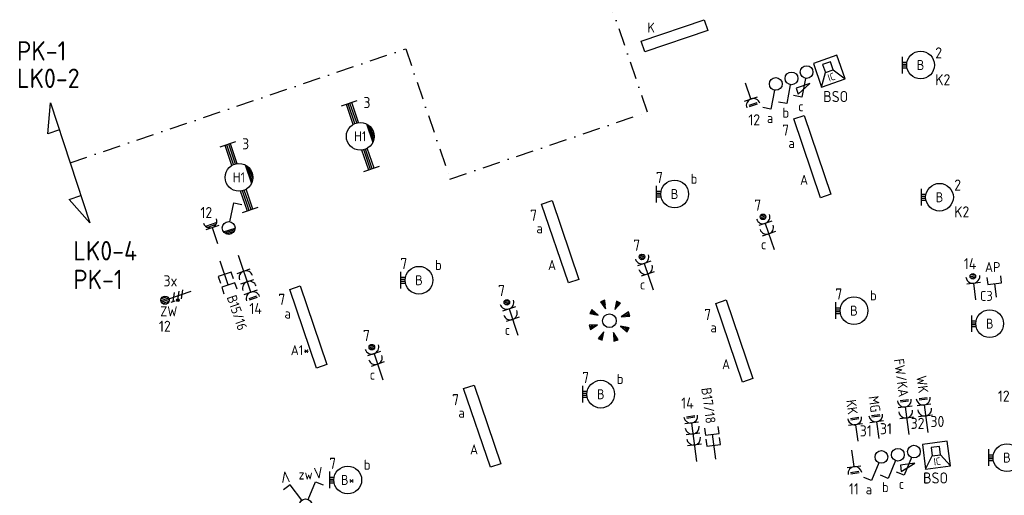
# Model space of a CAD drawing. Header units: millimetres. Extents: x -31842 to 195000, y -27609 to 95000.
# Tile 15 of 21: x 61844 to 79606, y 30647 to 39226. Entities that reach past the tile are written whole.
import ezdxf
from ezdxf.enums import TextEntityAlignment as Align

# ---------------------------------------------------------------- set-up
doc = ezdxf.new("R2010")
doc.units = ezdxf.units.MM
doc.header["$LTSCALE"] = 100
doc.header["$PDMODE"] = 1
doc.linetypes.add('DASHDOT2', pattern=[12.7, 6.35, -3.175, 0, -3.175])
for name, color, linetype in [('EB62203-_ATTRIB', 2, 'Continuous'), ('EB62204-_ATTRIB', 2, 'Continuous'), ('EB63101-_ATTRIB', 2, 'Continuous'), ('EB63102-_ATTRIB', 2, 'Continuous'), ('EB63103-_ATTRIB', 2, 'Continuous'), ('EB63106-_ATTRIB', 2, 'Continuous'), ('EB6422--_ATTRIB', 2, 'Continuous'), ('EB6441--_ATTRIB', 2, 'Continuous'), ('EL62203-_KRACHT-WCD230', 3, 'Continuous'), ('EL62204-_KRACHT-ASP230', 3, 'Continuous'), ('EL63101-_LICHT-ARM', 3, 'Continuous'), ('EL63102-_LICHT-SCH', 3, 'Continuous'), ('EL63103-_LICHT-WCD230V', 3, 'Continuous'), ('EL63106-_LICHT-WCDPLAF', 3, 'Continuous'), ('EL6422--_INTERCOM', 3, 'Continuous'), ('EL6441--_DATACOM', 3, 'Continuous'), ('GRENS', 4, 'DASHDOT2')]:
    doc.layers.add(name, color=color, linetype=linetype)
doc.styles.add('ISO', font='iso.shx', dxfattribs={"height": 220})
doc.styles.add('NORATT', font='iso.shx')
doc.styles.add('NORDIM', font='isocp.shx')

# ---------------------------------------------------------------- blocks, each defined once
blk = doc.blocks.new('EJ3P21')
at = {"color": 0}
blk.add_lwpolyline([(-6, -1), (-6, 1), (6, 1), (6, -1)], close=True, dxfattribs=at)
at = {"style": 'NORATT'}
for tag, height, flags, p in [('GROEPI', 1.8, 9, (0, 9.5)), ('CODE', 3.5, 8, (0, 4.5)), ('GELIJK', 1.8, 9, (3.5, 5)), ('M_CODE', 1.8, 9, (0, 0)), ('VERMOGEN', 1.8, 9, (0, -5.5)), ('DOEL', 1.8, 9, (0, -7.5)), ('VERMOGENI', 1.8, 9, (0, -9.5)), ('DOELI', 1.8, 9, (0, -11.5))]:
    blk.add_attdef(tag, text='', height=height, dxfattribs=dict(at, flags=flags)).set_placement(p, align=Align.MIDDLE_CENTER)
at = {"style": 'NORATT', "flags": 9}
for tag in ['GELIJKI', 'TAL']:
    blk.add_attdef(tag, text='', height=1.8, rotation=90, dxfattribs=at).set_placement((5, 2.75), align=Align.MIDDLE_CENTER)
at = {"style": 'NORATT'}
for tag, flags, p in [('SCHAK', 8, (3.5, 2.8)), ('A_CODE', 8, (0, 0)), ('GROEP', 8, (-3.5, -2.8)), ('KAST', 9, (3.5, -2.8))]:
    blk.add_attdef(tag, text='', height=1.8, dxfattribs=dict(at, flags=flags)).set_placement(p, align=Align.MIDDLE)
blk = doc.blocks.new('ES3G10')
for p, q in [((-3.25, -1.5), (-3.25, 1.5)), ((-3.25, 0.52), (-2.44, 0.52)), ((-3.25, 0.17), (-2.49, 0.17)), ((-3.25, -0.17), (-2.49, -0.17)), ((-3.25, -0.52), (-2.44, -0.52))]:
    blk.add_line(p, q)
blk.add_circle((0, 0), 2.5)
at = {"style": 'NORATT', "flags": 9}
blk.add_attdef('GELIJK', text='', height=1.8, dxfattribs=at).set_placement((3.5, 5), align=Align.MIDDLE_CENTER)
at = {"color": 6, "style": 'NORATT'}
for tag, flags, p in [('SCHAK', 8, (3.5, 2.75)), ('A_CODE', 8, (0, 0)), ('GROEP', 8, (-3.5, -2.75)), ('KAST', 9, (3.5, -2.75))]:
    blk.add_attdef(tag, text='', height=1.8, dxfattribs=dict(at, flags=flags)).set_placement(p, align=Align.MIDDLE)
blk = doc.blocks.new('ES3W2P')
at = {"color": 0}
for p, q in [((1.25, 2), (-1.25, 2)), ((0.5, 3.25), (-0.5, 3.25)), ((0.43, 3.5), (-0.43, 3.5)), ((0.43, 3), (-0.43, 3)), ((0, 2), (0, -3)), ((1.25, 0), (-1.25, 0))]:
    blk.add_line(p, q, dxfattribs=at)
blk.add_circle((0, 3.25), 0.5, dxfattribs=at)
for centre in [(0, 3.25), (0, 1.25)]:
    blk.add_arc(centre, 1.25, 180, 0, dxfattribs=at)
at = {"color": 0, "style": 'NORATT'}
for tag, flags, p in [('VERMOGEN', 9, (-2.5, 4.5)), ('GROEP', 8, (0, 5.5)), ('KAST', 9, (2.5, 4.5)), ('SCHAK', 8, (-1.5, -1.5)), ('TAL', 8, (1.59, -1.64))]:
    blk.add_attdef(tag, text='', height=1.8, rotation=90, dxfattribs=dict(at, flags=flags)).set_placement(p, align=Align.MIDDLE)
at = {"style": 'NORATT', "width": 0.7, "flags": 8}
blk.add_attdef('DOEL', text='', height=1.8, rotation=90, dxfattribs=at).set_placement((-2.5, 5.5), align=Align.MIDDLE_LEFT)
at = {"style": 'NORATT', "flags": 9}
blk.add_attdef('GELIJK', text='', height=1.8, rotation=90, dxfattribs=at).set_placement((5, 5.5), align=Align.MIDDLE_CENTER)
blk.add_attdef('M_CODE', text='', height=1.8, dxfattribs=at).set_placement((0, 0), align=Align.MIDDLE_CENTER)
blk = doc.blocks.new('EJ3T20W')
at = {"color": 0}
for p, q in [((-6.25, -1.5), (-6.25, 1.5)), ((-6.25, 0.52), (-2.44, 0.52)), ((-6.25, 0.17), (-2.49, 0.17)), ((2.44, 0.52), (6.25, 0.52)), ((2.49, 0.17), (6.25, 0.17)), ((6.25, -1.5), (6.25, 1.5)), ((-6.25, -0.17), (-2.49, -0.17)), ((-6.25, -0.52), (-2.44, -0.52)), ((1.77, -1.77), (-1.77, -1.77)), ((2.44, -0.52), (6.25, -0.52)), ((2.49, -0.17), (6.25, -0.17)), ((1.48, -2.02), (-1.48, -2.02)), ((1.05, -2.27), (-1.05, -2.27))]:
    blk.add_line(p, q, dxfattribs=at)
blk.add_circle((0, 0), 2.5, dxfattribs=at)
at = {"style": 'NORATT', "flags": 9}
blk.add_attdef('GELIJK', text='', height=1.8, dxfattribs=at).set_placement((3.5, 5), align=Align.MIDDLE_CENTER)
at = {"color": 0, "style": 'NORATT'}
for tag, flags, p in [('SCHAK', 8, (3.5, 2.75)), ('A_CODE', 8, (0, 0)), ('GROEP', 8, (-3.5, -2.75)), ('KAST', 9, (3.5, -2.75))]:
    blk.add_attdef(tag, text='', height=1.8, dxfattribs=dict(at, flags=flags)).set_placement(p, align=Align.MIDDLE)
blk = doc.blocks.new('ES3S1W')
at = {"color": 0}
for p, q in [((-1.09, -0.38), (1.09, -0.38)), ((-0.97, -0.62), (0.97, -0.62)), ((-0.75, -0.88), (0.75, -0.88))]:
    blk.add_line(p, q, dxfattribs=at)
blk.add_lwpolyline([(0.58, 1), (2.31, 4), (3.61, 3.25)])
blk.add_circle((0, 0), 1.15)
at = {"style": 'NORATT'}
for tag, flags, p in [('SCHAK', 8, (3, 5.5)), ('KAST', 9, (-3, 0.5)), ('M_CODE', 9, (0, 0)), ('DOEL', 9, (-3, -2)), ('GROEP', 9, (-3, -4.5))]:
    blk.add_attdef(tag, text='', height=1.8, dxfattribs=dict(at, flags=flags)).set_placement(p, align=Align.MIDDLE_CENTER)
blk = doc.blocks.new('ES3W1W')
at = {"color": 0}
for p, q in [((1.25, 0), (-1.25, 0)), ((1.07, 0.6), (-1.07, 0.6)), ((0.81, 0.3), (-0.81, 0.3)), ((0, 0), (0, -3))]:
    blk.add_line(p, q, dxfattribs=at)
blk.add_arc((0, 1.25), 1.25, 180, 0, dxfattribs=at)
at = {"color": 0, "style": 'NORATT'}
for tag, flags, p in [('VERMOGEN', 9, (-2.5, 2.5)), ('GROEP', 8, (0, 3)), ('KAST', 9, (2.5, 2.5))]:
    blk.add_attdef(tag, text='', height=1.8, rotation=90, dxfattribs=dict(at, flags=flags)).set_placement(p, align=Align.MIDDLE)
at = {"color": 0, "style": 'NORATT', "width": 0.7, "flags": 8}
for tag, p in [('SCHAK', (2.5, 2.62)), ('TAL', (1.5, -1.5))]:
    blk.add_attdef(tag, text='', height=1.8, rotation=90, dxfattribs=at).set_placement(p, align=Align.MIDDLE)
at = {"style": 'NORATT', "flags": 9}
blk.add_attdef('GELIJK', text='', height=1.8, rotation=90, dxfattribs=at).set_placement((5, 3), align=Align.MIDDLE_CENTER)
at = {"color": 0, "style": 'NORATT', "width": 0.7, "flags": 8}
blk.add_attdef('DOEL', text='', height=1.8, rotation=90, dxfattribs=at).set_placement((-2.5, -2.25), align=Align.MIDDLE_LEFT)
at = {"style": 'NORATT', "flags": 9}
blk.add_attdef('M_CODE', text='', height=1.8, dxfattribs=at).set_placement((0, 0), align=Align.MIDDLE_CENTER)
blk = doc.blocks.new('ES111352')
at = {"color": 0}
blk.add_line((0, 1.5), (0, -3), dxfattribs=at)
for points in [[(-1.25, 2.75), (-1.25, 1.5), (1.25, 1.5), (1.25, 2.75)], [(-1.25, 0.75), (-1.25, -0.5), (1.25, -0.5), (1.25, 0.75)]]:
    blk.add_lwpolyline(points, dxfattribs=at)
at = {"color": 0, "style": 'NORATT', "flags": 8}
blk.add_attdef('NUMMER1', text='', height=1.8, rotation=90, dxfattribs=at).set_placement((-1.5, 4.5), align=Align.MIDDLE_LEFT)
at = {"style": 'NORATT', "flags": 8}
blk.add_attdef('NUMMER', text='', height=1.8, rotation=90, dxfattribs=at).set_placement((1.5, 4.5), align=Align.MIDDLE_LEFT)
at = {"style": 'NORATT'}
for tag, flags, p in [('PANEEL', 9, (0, 3)), ('CODE', 9, (1, 3.5)), ('GRP', 8, (0, -5)), ('RUIMTE', 9, (0, -7.5))]:
    blk.add_attdef(tag, text='', height=1.8, dxfattribs=dict(at, flags=flags)).set_placement(p, align=Align.MIDDLE_LEFT)
at = {"style": 'NORATT', "flags": 8}
blk.add_attdef('M_CODE', text='', height=1.8, dxfattribs=at).set_placement((0, 0), align=Align.MIDDLE_CENTER)
blk = doc.blocks.new('ES3S1')
blk.add_lwpolyline([(0.58, 1), (2.31, 4), (3.61, 3.25)])
blk.add_circle((0, 0), 1.15)
at = {"style": 'NORATT'}
for tag, flags, p in [('SCHAK', 8, (3, 5.5)), ('KAST', 9, (-3, 0.5)), ('M_CODE', 9, (0, 0)), ('DOEL', 9, (-3, -2)), ('GROEP', 9, (-3, -4.5))]:
    blk.add_attdef(tag, text='', height=1.8, dxfattribs=dict(at, flags=flags)).set_placement(p, align=Align.MIDDLE_CENTER)
blk = doc.blocks.new('ES3W1L')
for p, q in [((1.25, 0), (-1.25, 0)), ((-0.75, 1.25), (0.75, 1.25)), ((-0.75, 1), (0.75, 1)), ((0, 0), (0, -3))]:
    blk.add_line(p, q)
blk.add_arc((0, 1.25), 1.25, 180, 0)
at = {"style": 'NORATT'}
for tag, flags, p in [('VERMOGEN', 9, (-2.5, 3)), ('GROEP', 8, (0, 3)), ('SCHAK', 8, (2.5, 3)), ('GELIJK', 9, (5, 3)), ('KAST', 9, (7, 3)), ('TAL', 8, (2.5, 3))]:
    blk.add_attdef(tag, text='', height=1.8, rotation=90, dxfattribs=dict(at, flags=flags)).set_placement(p, align=Align.MIDDLE_CENTER)
at = {"style": 'NORATT', "flags": 8}
blk.add_attdef('DOEL', text='', height=1.8, rotation=90, dxfattribs=at).set_placement((-2.5, 3), align=Align.MIDDLE_LEFT)
at = {"style": 'NORATT', "flags": 9}
blk.add_attdef('M_CODE', text='', height=1.8, dxfattribs=at).set_placement((0, 0), align=Align.MIDDLE_CENTER)
blk = doc.blocks.new('ES3S1-R')
blk.add_lwpolyline([(0.58, 1), (2.31, 4), (3.61, 3.25)])
at = {"color": 2}
blk.add_lwpolyline([(0.1, 2.12), (2.75, 2.12), (2.75, 3.25)], close=True, dxfattribs=at)
blk.add_circle((0, 0), 1.15)
at = {"style": 'NORATT'}
for tag, flags, p in [('SCHAK', 8, (3, 5.5)), ('KAST', 9, (-3, 0.5)), ('M_CODE', 9, (0, 0)), ('DOEL', 9, (-3, -2)), ('GROEP', 9, (-3, -4.5))]:
    blk.add_attdef(tag, text='', height=1.8, dxfattribs=dict(at, flags=flags)).set_placement(p, align=Align.MIDDLE_CENTER)
blk = doc.blocks.new('EJ3P31')
at = {"color": 0}
blk.add_lwpolyline([(-7.5, -1), (-7.5, 1), (7.5, 1), (7.5, -1)], close=True, dxfattribs=at)
at = {"style": 'NORATT', "flags": 9}
blk.add_attdef('GELIJK', text='', height=1.8, dxfattribs=at).set_placement((3.5, 5), align=Align.MIDDLE_CENTER)
at = {"color": 0, "style": 'NORATT'}
for tag, flags, p in [('A_CODE', 8, (-3.5, 2.75)), ('SCHAK', 8, (3.5, 2.75)), ('GROEP', 8, (-3.5, -2.75)), ('KAST', 9, (3.5, -2.75))]:
    blk.add_attdef(tag, text='', height=1.8, dxfattribs=dict(at, flags=flags)).set_placement(p, align=Align.MIDDLE)
blk = doc.blocks.new('ES652141')
for p, q in [((-0.2, 3.75), (-0.2, 3)), ((0, 3.75), (0, 2.25)), ((0.2, 3.75), (0.2, 3)), ((-2.79, 2.51), (-2.26, 1.98)), ((-2.65, 2.65), (-1.59, 1.59)), ((-2.51, 2.79), (-1.98, 2.26)), ((2.65, 2.65), (1.59, 1.59)), ((2.51, 2.79), (1.98, 2.26)), ((2.79, 2.51), (2.26, 1.98)), ((-3.75, 0.2), (-3, 0.2)), ((-3.75, 0), (-2.25, 0)), ((3.75, 0), (2.25, 0)), ((3.75, 0.2), (3, 0.2)), ((-3.75, -0.2), (-3, -0.2)), ((-2.65, -2.65), (-1.59, -1.59)), ((2.65, -2.65), (1.59, -1.59)), ((3.75, -0.2), (3, -0.2)), ((-2.79, -2.51), (-2.26, -1.98)), ((-2.51, -2.79), (-1.98, -2.26)), ((-0.2, -3.75), (-0.2, -3)), ((0, -3.75), (0, -2.25)), ((0.2, -3.75), (0.2, -3)), ((2.51, -2.79), (1.98, -2.26)), ((2.79, -2.51), (2.26, -1.98))]:
    blk.add_line(p, q)
for points in [[(0, 2.25), (0.4, 3.75), (-0.4, 3.75)], [(-1.59, 1.59), (-2.37, 2.93), (-2.93, 2.37)], [(1.59, 1.59), (2.93, 2.37), (2.37, 2.93)], [(-2.25, 0), (-3.75, 0.4), (-3.75, -0.4)], [(2.25, 0), (3.75, -0.4), (3.75, 0.4)], [(-1.59, -1.59), (-2.93, -2.37), (-2.37, -2.93)], [(1.59, -1.59), (2.37, -2.93), (2.93, -2.37)], [(0, -2.25), (-0.4, -3.75), (0.4, -3.75)]]:
    blk.add_lwpolyline(points, close=True)
blk.add_circle((0, 0), 1.25)
at = {"style": 'NORATT'}
blk.add_attdef('NUMMER', text='', height=1.8, dxfattribs=at).set_placement((0, 5), align=Align.MIDDLE)
for tag, flags, p in [('PANEEL', 9, (0, 3)), ('CODE', 9, (1, 3.5)), ('GRP', 8, (0, -5)), ('RUIMTE', 9, (0, -7.5))]:
    blk.add_attdef(tag, text='', height=1.8, dxfattribs=dict(at, flags=flags)).set_placement(p, align=Align.MIDDLE_LEFT)
at = {"style": 'NORATT', "flags": 8}
blk.add_attdef('M_CODE', text='', height=1.8, dxfattribs=at).set_placement((0, 0), align=Align.MIDDLE_CENTER)
blk = doc.blocks.new('ES3W3L')
at = {"color": 0}
for p, q in [((1.25, 4), (-1.25, 4)), ((0, 4), (0, -3)), ((1.25, 2), (-1.25, 2)), ((1.25, 0), (-1.25, 0))]:
    blk.add_line(p, q, dxfattribs=at)
at = {"color": 2}
for p, q in [((-0.75, 5.25), (0.75, 5.25)), ((-0.75, 5), (0.75, 5))]:
    blk.add_line(p, q, dxfattribs=at)
at = {"color": 0}
for centre in [(0, 5.25), (0, 3.25), (0, 1.25)]:
    blk.add_arc(centre, 1.25, 180, 0, dxfattribs=at)
at = {"style": 'NORATT'}
for tag, flags, p in [('VERMOGEN', 9, (-2.5, 7)), ('GROEP', 8, (0, 7)), ('SCHAK', 8, (2.5, 7)), ('GELIJK', 9, (5, 7)), ('TAL', 8, (2.5, 7)), ('KAST', 9, (7, 7))]:
    blk.add_attdef(tag, text='', height=1.8, rotation=90, dxfattribs=dict(at, flags=flags)).set_placement(p, align=Align.MIDDLE_CENTER)
at = {"style": 'NORATT', "flags": 8}
blk.add_attdef('DOEL', text='', height=1.8, rotation=90, dxfattribs=at).set_placement((-2.5, 7), align=Align.MIDDLE_LEFT)
at = {"style": 'NORATT', "flags": 9}
blk.add_attdef('M_CODE', text='', height=1.8, dxfattribs=at).set_placement((0, 0), align=Align.MIDDLE_CENTER)
blk = doc.blocks.new('ES111605')
at = {"color": 0}
for p, q in [((0, 1), (3, 3)), ((0, -1), (0, 1)), ((-2, -1), (-2, -1)), ((3, -3), (0, -1))]:
    blk.add_line(p, q, dxfattribs=at)
for points in [[(3, 3), (-3, 3), (-3, -3), (3, -3)], [(-2, 1), (-2, -1), (0, -1), (0, 1)]]:
    blk.add_lwpolyline(points, close=True, dxfattribs=at)
at = {"color": 0, "style": 'NORATT', "flags": 8}
for tag, p in [('NUMMER', (5, 0)), ('CODE', (1.5, 0))]:
    blk.add_attdef(tag, text='', height=1.8, rotation=270, dxfattribs=at).set_placement(p, align=Align.MIDDLE)
at = {"style": 'NORATT'}
for tag, flags, p in [('PANEEL', 9, (0, 3)), ('GRP', 8, (0, -5)), ('RUIMTE', 9, (0, -7.5))]:
    blk.add_attdef(tag, text='', height=1.8, dxfattribs=dict(at, flags=flags)).set_placement(p, align=Align.MIDDLE_LEFT)
at = {"style": 'NORATT', "flags": 8}
blk.add_attdef('M_CODE', text='', height=1.8, dxfattribs=at).set_placement((0, 0), align=Align.MIDDLE_CENTER)
blk = doc.blocks.new('ES3X5')
at = {"color": 0}
for p, q in [((-0.45, 1.4), (-0.45, 2.6)), ((-0.15, 1.27), (-0.15, 2.73)), ((0.15, 1.27), (0.15, 2.73)), ((0.45, 1.4), (0.45, 2.6)), ((0, 1.25), (0, -3))]:
    blk.add_line(p, q, dxfattribs=at)
at = {"color": 1}
for p, q in [((-0.88, -0.38), (-0.88, 0.01)), ((-0.78, -0.42), (-0.78, 0.06)), ((-0.73, 1.04), (-0.73, 0.3)), ((-0.73, 0.67), (0.73, -0.07)), ((-0.69, -0.42), (-0.69, 0.06)), ((-0.59, -0.38), (-0.59, 0.01)), ((-0.73, -0.18), (0.73, -0.92)), ((-0.73, -0.88), (0.73, -1.62))]:
    blk.add_line(p, q, dxfattribs=at)
at = {"color": 0}
blk.add_circle((0, 2), 0.75, dxfattribs=at)
at = {"color": 1}
blk.add_circle((-0.73, -0.18), 0.245, dxfattribs=at)
at = {"style": 'NORATT'}
for tag, flags, p in [('VERMOGEN', 9, (-2.5, 4.5)), ('GROEP', 8, (0, 4.5)), ('SCHAK', 8, (2.5, 4.5)), ('KAST', 9, (7, 4.5)), ('DOEL', 8, (-2.5, 1))]:
    blk.add_attdef(tag, text='', height=1.8, rotation=90, dxfattribs=dict(at, flags=flags)).set_placement(p, align=Align.MIDDLE_LEFT)
for tag, flags, p in [('GELIJK', 9, (5, 4.5)), ('TAL', 8, (2.5, 4.5))]:
    blk.add_attdef(tag, text='', height=1.8, rotation=90, dxfattribs=dict(at, flags=flags)).set_placement(p, align=Align.MIDDLE_CENTER)
at = {"style": 'NORATT', "flags": 9}
blk.add_attdef('M_CODE', text='', height=1.8, dxfattribs=at).set_placement((0, 0), align=Align.MIDDLE_CENTER)
blk = doc.blocks.new('ES3SZ')
at = {"color": 0}
for points in [[(-0.58, 1), (-2.31, 4), (-3.61, 3.25)], [(0.58, 1), (2.31, 4), (3.61, 3.25)]]:
    blk.add_lwpolyline(points, dxfattribs=at)
blk.add_circle((0, 0), 1.15, dxfattribs=at)
blk.add_point((0, 0), dxfattribs=at)
blk.add_point((0, 0), dxfattribs=at)
at = {"color": 2, "style": 'ISO'}
blk.add_text('V', height=2, rotation=180, dxfattribs=at).set_placement((-3, 5.5), align=Align.MIDDLE_CENTER)
blk.add_text('V', height=2, dxfattribs=at).set_placement((3, 5.5), align=Align.MIDDLE_CENTER)
at = {"style": 'NORATT'}
for tag, flags, p in [('SCHAK', 8, (3, 5.5)), ('KAST', 9, (-3, 0.5)), ('M_CODE', 8, (0, 0)), ('DOEL', 9, (-3, -2)), ('GROEP', 9, (-3, -4.5))]:
    blk.add_attdef(tag, text='', height=1.8, dxfattribs=dict(at, flags=flags)).set_placement(p, align=Align.MIDDLE_CENTER)
for tag, flags, p in [('PANEEL', 9, (0, 3)), ('CODE', 9, (1, 3.5)), ('GRP', 8, (0, -5)), ('RUIMTE', 9, (0, -7.5))]:
    blk.add_attdef(tag, text='', height=1.8, dxfattribs=dict(at, flags=flags)).set_placement(p, align=Align.MIDDLE_LEFT)
blk = doc.blocks.new('ES3W1P')
at = {"color": 0}
for p, q in [((1.25, 0), (-1.25, 0)), ((0.5, 1.25), (-0.5, 1.25)), ((0.43, 1.5), (-0.43, 1.5)), ((0.43, 1), (-0.43, 1)), ((0, 0), (0, -3))]:
    blk.add_line(p, q, dxfattribs=at)
blk.add_circle((0, 1.25), 0.5, dxfattribs=at)
blk.add_arc((0, 1.25), 1.25, 180, 0, dxfattribs=at)
at = {"style": 'NORATT'}
for tag, flags, p in [('VERMOGEN', 9, (-2.5, 3.5)), ('GROEP', 8, (0, 3.5)), ('SCHAK', 8, (2.5, 3.5)), ('GELIJK', 9, (5, 3.5)), ('TAL', 8, (2.5, 3.5)), ('KAST', 9, (7, 3.5))]:
    blk.add_attdef(tag, text='', height=1.8, rotation=90, dxfattribs=dict(at, flags=flags)).set_placement(p, align=Align.MIDDLE_CENTER)
at = {"style": 'NORATT', "flags": 8}
blk.add_attdef('DOEL', text='', height=1.8, rotation=90, dxfattribs=at).set_placement((-2.5, 3.5), align=Align.MIDDLE_LEFT)
at = {"style": 'NORATT', "flags": 9}
blk.add_attdef('M_CODE', text='', height=1.8, dxfattribs=at).set_placement((0, 0), align=Align.MIDDLE_CENTER)
blk = doc.blocks.new('ES111351')
blk.add_line((0, -0.5), (0, -3))
blk.add_lwpolyline([(-1.25, 0.75), (-1.25, -0.5), (1.25, -0.5), (1.25, 0.75)])
at = {"style": 'NORATT', "flags": 8}
blk.add_attdef('NUMMER', text='', height=1.8, rotation=90, dxfattribs=at).set_placement((0, 2.5), align=Align.MIDDLE_LEFT)
at = {"style": 'NORATT'}
for tag, flags, p in [('PANEEL', 9, (0, 3)), ('CODE', 9, (1, 3.5)), ('GRP', 8, (0, -5)), ('RUIMTE', 9, (0, -7.5))]:
    blk.add_attdef(tag, text='', height=1.8, dxfattribs=dict(at, flags=flags)).set_placement(p, align=Align.MIDDLE_LEFT)
at = {"style": 'NORATT', "flags": 8}
blk.add_attdef('M_CODE', text='', height=1.8, dxfattribs=at).set_placement((0, 0), align=Align.MIDDLE_CENTER)
blk = doc.blocks.new('ES3W2L')
for p, q in [((1.25, 2), (-1.25, 2)), ((-0.75, 3.25), (0.75, 3.25)), ((-0.75, 3), (0.75, 3)), ((0, 2), (0, -3)), ((1.25, 0), (-1.25, 0))]:
    blk.add_line(p, q)
for centre in [(0, 3.25), (0, 1.25)]:
    blk.add_arc(centre, 1.25, 180, 0)
at = {"style": 'NORATT'}
for tag, flags, p in [('VERMOGEN', 9, (-2.5, 5)), ('GROEP', 8, (0, 5)), ('SCHAK', 8, (2.5, 5)), ('GELIJKI', 9, (5, 5)), ('GELIJK', 9, (5, 5)), ('KAST', 9, (7, 5)), ('TAL', 8, (2.5, 5))]:
    blk.add_attdef(tag, text='', height=1.8, rotation=90, dxfattribs=dict(at, flags=flags)).set_placement(p, align=Align.MIDDLE_CENTER)
at = {"style": 'NORATT', "flags": 8}
blk.add_attdef('DOEL', text='', height=1.8, rotation=90, dxfattribs=at).set_placement((-2.5, 5), align=Align.MIDDLE_LEFT)
at = {"style": 'NORATT'}
for tag, height, flags, p in [('GROEPI', 1.8, 9, (0, 9.5)), ('CODE', 3.5, 8, (0, 4.5)), ('M_CODE', 1.8, 9, (0, 0)), ('VERMOGENI', 1.8, 9, (0, -9.5)), ('DOELI', 1.8, 9, (0, -11.5))]:
    blk.add_attdef(tag, text='', height=height, dxfattribs=dict(at, flags=flags)).set_placement(p, align=Align.MIDDLE_CENTER)

msp = doc.modelspace()

# ---------------------------------------------------------------- linework, layer by layer
at = {"layer": 'GRENS', "ltscale": 0.5, "elevation": -16800}
msp.add_lwpolyline([(62754, 36645), (68808, 38700), (69606, 36350), (73167, 37559), (71986, 41037), (75531, 42241), (74133, 46359), (79244, 47032), (79190, 47445), (88788, 48708)], dxfattribs=at)
at = {"layer": 'GRENS', "linetype": 'Continuous', "ltscale": 0.1, "elevation": -16800}
msp.add_lwpolyline([(62560, 37237), (62354, 37170), (62402, 37729), (63106, 35561), (62739, 35985), (62944, 36052)], dxfattribs=at)

# ---------------------------------------------------------------- block references
at = {"layer": 'EL62203-_KRACHT-WCD230'}
ref = msp.add_blockref('ES3W2L', (77844, 32043, -13800), dxfattribs=dict(at, xscale=100.0000000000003, yscale=100.0000000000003, zscale=100.0000000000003, rotation=7.500000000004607))
ref.add_attrib('DOEL', 'FW/KA', dxfattribs={"layer": 'EB62203-_ATTRIB', "color": 1, "height": 180, "rotation": -442.5, "style": 'NORATT', "flags": 8}).set_placement((77793, 32425, -13800), align=Align.MIDDLE_RIGHT)
ref = msp.add_blockref('ES3W2L', (78185, 32079), dxfattribs=dict(at, xscale=100.0000000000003, yscale=100.0000000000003, zscale=100.0000000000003, rotation=7.500000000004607))
ref.add_attrib('DOEL', 'WK', dxfattribs={"layer": 'EB62203-_ATTRIB', "color": 1, "height": 180, "rotation": -442.5, "style": 'NORATT', "flags": 8}).set_placement((78149, 32493), align=Align.MIDDLE_RIGHT)
at = {"layer": 'EL62204-_KRACHT-ASP230'}
ref = msp.add_blockref('ES3X5', (64654, 34231, -16800), dxfattribs=dict(at, xscale=100, yscale=100, zscale=100, rotation=108.7500000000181))
ref.add_attrib('DOEL', 'ZW', dxfattribs={"layer": 'EB62204-_ATTRIB', "color": 1, "height": 180, "style": 'NORATT', "flags": 8}).set_placement((64687, 33965, -16800), align=Align.MIDDLE_RIGHT)
at = {"layer": 'EL63101-_LICHT-ARM'}
ref = msp.add_blockref('EJ3P21', (73655, 38936), dxfattribs=dict(at, xscale=100, yscale=100, zscale=100, rotation=18.7000000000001))
ref.add_attrib('A_CODE', 'K', dxfattribs={"layer": 'EB63101-_ATTRIB', "color": 1, "height": 180, "style": 'NORATT', "flags": 8}).set_placement((73235, 39084), align=Align.MIDDLE)
ref = msp.add_blockref('ES3G10', (78095, 38408, -14400), dxfattribs=dict(at, xscale=100, yscale=100, zscale=100))
ref.add_attrib('A_CODE', 'B', dxfattribs={"layer": 'EB63101-_ATTRIB', "color": 1, "height": 180, "style": 'NORATT', "flags": 8}).set_placement((78095, 38408, -14400), align=Align.MIDDLE)
ref = msp.add_blockref('EJ3T20W', (67987, 37123, -14200), dxfattribs=dict(at, xscale=99.9999999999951, yscale=99.9999999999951, zscale=99.9999999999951, rotation=108.7999999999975))
ref.add_attrib('A_CODE', 'H1', dxfattribs={"layer": 'EB63101-_ATTRIB', "color": 1, "height": 180, "style": 'NORATT', "flags": 8}).set_placement((67987, 37123, -14200), align=Align.MIDDLE)
ref = msp.add_blockref('EJ3P31', (76142, 36757), dxfattribs=dict(at, xscale=99.99999999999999, yscale=99.99999999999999, zscale=99.99999999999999, rotation=108.7499999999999))
ref.add_attrib('A_CODE', 'A', dxfattribs={"layer": 'EB63101-_ATTRIB', "color": 1, "height": 180, "style": 'NORATT', "flags": 8}).set_placement((75994, 36337), align=Align.MIDDLE)
ref.add_attrib('SCHAK', 'a', dxfattribs={"layer": 'EB63101-_ATTRIB', "color": 1, "height": 180, "style": 'NORATT', "flags": 8}).set_placement((75769, 37000), align=Align.MIDDLE)
ref = msp.add_blockref('EJ3T20W', (65799, 36381, -14200), dxfattribs=dict(at, xscale=99.9999999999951, yscale=99.9999999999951, zscale=99.9999999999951, rotation=108.7999999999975))
ref.add_attrib('A_CODE', 'H1', dxfattribs={"layer": 'EB63101-_ATTRIB', "color": 1, "height": 180, "style": 'NORATT', "flags": 8}).set_placement((65799, 36381, -14200), align=Align.MIDDLE)
ref = msp.add_blockref('ES3G10', (73658, 36081, -14200), dxfattribs=dict(at, xscale=100, yscale=100, zscale=100))
ref.add_attrib('A_CODE', 'B', dxfattribs={"layer": 'EB63101-_ATTRIB', "color": 1, "height": 180, "style": 'NORATT', "flags": 8}).set_placement((73658, 36081, -14200), align=Align.MIDDLE)
ref.add_attrib('SCHAK', 'b', dxfattribs={"layer": 'EB63101-_ATTRIB', "color": 1, "height": 180, "style": 'NORATT', "flags": 8}).set_placement((74008, 36356, -14200), align=Align.MIDDLE)
ref = msp.add_blockref('ES3G10', (78437, 36024, -14400), dxfattribs=dict(at, xscale=100, yscale=100, zscale=100))
ref.add_attrib('A_CODE', 'B', dxfattribs={"layer": 'EB63101-_ATTRIB', "color": 1, "height": 180, "style": 'NORATT', "flags": 8}).set_placement((78437, 36024, -14400), align=Align.MIDDLE)
ref = msp.add_blockref('EJ3P31', (71595, 35220), dxfattribs=dict(at, xscale=100, yscale=100, zscale=100, rotation=108.7499999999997))
ref.add_attrib('A_CODE', 'A', dxfattribs={"layer": 'EB63101-_ATTRIB', "color": 1, "height": 180, "style": 'NORATT', "flags": 8}).set_placement((71447, 34800), align=Align.MIDDLE)
ref.add_attrib('SCHAK', 'a', dxfattribs={"layer": 'EB63101-_ATTRIB', "color": 1, "height": 180, "style": 'NORATT', "flags": 8}).set_placement((71222, 35463), align=Align.MIDDLE)
ref = msp.add_blockref('ES3G10', (69047, 34527, -14200), dxfattribs=dict(at, xscale=100, yscale=100, zscale=100))
ref.add_attrib('A_CODE', 'B', dxfattribs={"layer": 'EB63101-_ATTRIB', "color": 1, "height": 180, "style": 'NORATT', "flags": 8}).set_placement((69047, 34527, -14200), align=Align.MIDDLE)
ref.add_attrib('SCHAK', 'b', dxfattribs={"layer": 'EB63101-_ATTRIB', "color": 1, "height": 180, "style": 'NORATT', "flags": 8}).set_placement((69397, 34802, -14200), align=Align.MIDDLE)
ref = msp.add_blockref('EJ3P31', (67050, 33683), dxfattribs=dict(at, xscale=99.99999999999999, yscale=99.99999999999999, zscale=99.99999999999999, rotation=108.7499999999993))
ref.add_attrib('A_CODE', 'A1*', dxfattribs={"layer": 'EB63101-_ATTRIB', "color": 1, "height": 180, "style": 'NORATT', "flags": 8}).set_placement((66902, 33264), align=Align.MIDDLE)
ref.add_attrib('SCHAK', 'a', dxfattribs={"layer": 'EB63101-_ATTRIB', "color": 1, "height": 180, "style": 'NORATT', "flags": 8}).set_placement((66677, 33926), align=Align.MIDDLE)
ref = msp.add_blockref('ES3G10', (76894, 33978, -14200), dxfattribs=dict(at, xscale=100, yscale=100, zscale=100))
ref.add_attrib('A_CODE', 'B', dxfattribs={"layer": 'EB63101-_ATTRIB', "color": 1, "height": 180, "style": 'NORATT', "flags": 8}).set_placement((76894, 33978, -14200), align=Align.MIDDLE)
ref.add_attrib('SCHAK', 'b', dxfattribs={"layer": 'EB63101-_ATTRIB', "color": 1, "height": 180, "style": 'NORATT', "flags": 8}).set_placement((77244, 34253, -14200), align=Align.MIDDLE)
at = {"layer": 'EL63101-_LICHT-ARM', "xscale": 100.0000000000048, "yscale": 100.0000000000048, "zscale": 100.0000000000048, "rotation": 288.7499999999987}
msp.add_blockref('ES652141', (72482, 33796, 2600), dxfattribs=at)
at = {"layer": 'EL63101-_LICHT-ARM'}
ref = msp.add_blockref('EJ3P31', (74735, 33431), dxfattribs=dict(at, xscale=100.0000000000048, yscale=100.0000000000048, zscale=100.0000000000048, rotation=108.7499999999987))
ref.add_attrib('A_CODE', 'A', dxfattribs={"layer": 'EB63101-_ATTRIB', "color": 1, "height": 180, "style": 'NORATT', "flags": 8}).set_placement((74587, 33012), align=Align.MIDDLE)
ref.add_attrib('SCHAK', 'a', dxfattribs={"layer": 'EB63101-_ATTRIB', "color": 1, "height": 180, "style": 'NORATT', "flags": 8}).set_placement((74362, 33675), align=Align.MIDDLE)
ref = msp.add_blockref('ES3G10', (79343, 33743, -14400), dxfattribs=dict(at, xscale=100, yscale=100, zscale=100))
ref.add_attrib('A_CODE', 'B', dxfattribs={"layer": 'EB63101-_ATTRIB', "color": 1, "height": 180, "style": 'NORATT', "flags": 8}).set_placement((79343, 33743, -14400), align=Align.MIDDLE)
ref = msp.add_blockref('ES3G10', (72326, 32471, -14200), dxfattribs=dict(at, xscale=100, yscale=100, zscale=100))
ref.add_attrib('A_CODE', 'B', dxfattribs={"layer": 'EB63101-_ATTRIB', "color": 1, "height": 180, "style": 'NORATT', "flags": 8}).set_placement((72326, 32471, -14200), align=Align.MIDDLE)
ref.add_attrib('SCHAK', 'b', dxfattribs={"layer": 'EB63101-_ATTRIB', "color": 1, "height": 180, "style": 'NORATT', "flags": 8}).set_placement((72676, 32746, -14200), align=Align.MIDDLE)
ref = msp.add_blockref('EJ3P31', (70188, 31894), dxfattribs=dict(at, xscale=100.0000000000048, yscale=100.0000000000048, zscale=100.0000000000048, rotation=108.7499999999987))
ref.add_attrib('A_CODE', 'A', dxfattribs={"layer": 'EB63101-_ATTRIB', "color": 1, "height": 180, "style": 'NORATT', "flags": 8}).set_placement((70040, 31474), align=Align.MIDDLE)
ref.add_attrib('SCHAK', 'a', dxfattribs={"layer": 'EB63101-_ATTRIB', "color": 1, "height": 180, "style": 'NORATT', "flags": 8}).set_placement((69815, 32137), align=Align.MIDDLE)
ref = msp.add_blockref('ES3G10', (79653, 31327, -14400), dxfattribs=dict(at, xscale=100, yscale=100, zscale=100))
ref.add_attrib('A_CODE', 'B', dxfattribs={"layer": 'EB63101-_ATTRIB', "color": 1, "height": 180, "style": 'NORATT', "flags": 8}).set_placement((79653, 31327, -14400), align=Align.MIDDLE)
ref = msp.add_blockref('ES3G10', (67762, 30924, -14200), dxfattribs=dict(at, xscale=100, yscale=100, zscale=100))
ref.add_attrib('A_CODE', 'B*', dxfattribs={"layer": 'EB63101-_ATTRIB', "color": 1, "height": 180, "style": 'NORATT', "flags": 8}).set_placement((67762, 30924, -14200), align=Align.MIDDLE)
ref.add_attrib('SCHAK', 'b', dxfattribs={"layer": 'EB63101-_ATTRIB', "color": 1, "height": 180, "style": 'NORATT', "flags": 8}).set_placement((68112, 31199, -14200), align=Align.MIDDLE)
at = {"layer": 'EL63102-_LICHT-SCH'}
ref = msp.add_blockref('ES3S1-R', (76039, 38281, -16800), dxfattribs=dict(at, xscale=99.99999999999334, yscale=99.99999999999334, zscale=99.99999999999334, rotation=199.1518976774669))
ref.add_attrib('SCHAK', 'c', dxfattribs={"layer": 'EB63102-_ATTRIB', "color": 1, "height": 180, "style": 'NORATT', "flags": 8}).set_placement((75936, 37663, -16800), align=Align.MIDDLE_CENTER)
ref = msp.add_blockref('ES3S1', (75484, 38068, -16800), dxfattribs=dict(at, xscale=99.99999999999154, yscale=99.99999999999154, zscale=99.99999999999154, rotation=199.1518976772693))
ref.add_attrib('SCHAK', 'a', dxfattribs={"layer": 'EB63102-_ATTRIB', "color": 1, "height": 180, "style": 'NORATT', "flags": 8}).set_placement((75381, 37450, -16800), align=Align.MIDDLE_CENTER)
ref = msp.add_blockref('ES3S1', (75767, 38166, -16800), dxfattribs=dict(at, xscale=99.99999999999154, yscale=99.99999999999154, zscale=99.99999999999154, rotation=199.1518976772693))
ref.add_attrib('SCHAK', 'b', dxfattribs={"layer": 'EB63102-_ATTRIB', "color": 1, "height": 180, "style": 'NORATT', "flags": 8}).set_placement((75664, 37548, -16800), align=Align.MIDDLE_CENTER)
at = {"layer": 'EL63102-_LICHT-SCH', "xscale": 99.99999999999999, "yscale": 99.99999999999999, "zscale": 99.99999999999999, "rotation": 18.75000000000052}
msp.add_blockref('ES3S1W', (65614, 35469, -15600), dxfattribs=at)
at = {"layer": 'EL63102-_LICHT-SCH'}
ref = msp.add_blockref('ES3S1', (77389, 31340, -16800), dxfattribs=dict(at, xscale=99.99999999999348, yscale=99.99999999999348, zscale=99.99999999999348, rotation=187.4999999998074))
ref.add_attrib('SCHAK', 'a', dxfattribs={"layer": 'EB63102-_ATTRIB', "color": 1, "height": 180, "style": 'NORATT', "flags": 8}).set_placement((77163, 30755, -16800), align=Align.MIDDLE_CENTER)
ref = msp.add_blockref('ES3S1', (77686, 31379, -16800), dxfattribs=dict(at, xscale=99.99999999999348, yscale=99.99999999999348, zscale=99.99999999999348, rotation=187.4999999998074))
ref.add_attrib('SCHAK', 'b', dxfattribs={"layer": 'EB63102-_ATTRIB', "color": 1, "height": 180, "style": 'NORATT', "flags": 8}).set_placement((77460, 30794, -16800), align=Align.MIDDLE_CENTER)
ref = msp.add_blockref('ES3S1-R', (77976, 31436, -16800), dxfattribs=dict(at, xscale=99.99999999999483, yscale=99.99999999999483, zscale=99.99999999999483, rotation=187.500000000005))
ref.add_attrib('SCHAK', 'c', dxfattribs={"layer": 'EB63102-_ATTRIB', "color": 1, "height": 180, "style": 'NORATT', "flags": 8}).set_placement((77750, 30852, -16800), align=Align.MIDDLE_CENTER)
ref = msp.add_blockref('ES3SZ', (67001, 30468, -15600), dxfattribs=dict(at, xscale=99.9999999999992, yscale=99.9999999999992, zscale=99.9999999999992, rotation=6.944147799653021))
ref.add_attrib('SCHAK', 'zw', dxfattribs={"layer": 'EB63102-_ATTRIB', "color": 1, "height": 180, "style": 'NORATT', "flags": 8}).set_placement((67001, 31022, -15600), align=Align.MIDDLE_CENTER)
at = {"layer": 'EL63103-_LICHT-WCD230V'}
for name, p, xscale, yscale, zscale, rotation in [('ES3W1L', (75036, 37796), 99.99999999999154, 99.99999999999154, 99.99999999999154, 199.1518976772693), ('ES3W1W', (65317, 35475, -15600), 100, 100, 100, 18.75000000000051), ('ES3W3L', (65885, 34690, -13800), 100.0000000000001, 100.0000000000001, 100.0000000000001, 198.750000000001), ('ES3W3L', (74017, 31554), 100, 100, 100, 7.499999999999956), ('ES3W1L', (76895, 31164), 99.99999999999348, 99.99999999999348, 99.99999999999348, 187.4999999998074)]:
    msp.add_blockref(name, p, dxfattribs=dict(at, xscale=xscale, yscale=yscale, zscale=zscale, rotation=rotation))
ref = msp.add_blockref('ES3W1L', (76922, 31921, -15750), dxfattribs=dict(at, xscale=100.0000000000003, yscale=100.0000000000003, zscale=100.0000000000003, rotation=7.500000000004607))
ref.add_attrib('DOEL', 'KK', dxfattribs={"layer": 'EB63103-_ATTRIB', "color": 1, "height": 180, "rotation": -442.5, "style": 'NORATT', "flags": 8}).set_placement((76874, 32107, -15750), align=Align.MIDDLE_RIGHT)
ref = msp.add_blockref('ES3W1L', (77303, 31972, -15750), dxfattribs=dict(at, xscale=99.99999999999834, yscale=99.99999999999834, zscale=99.99999999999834, rotation=7.499999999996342))
ref.add_attrib('DOEL', 'MG', dxfattribs={"layer": 'EB63103-_ATTRIB', "color": 1, "height": 180, "rotation": -442.5, "style": 'NORATT', "flags": 8}).set_placement((77285, 32146, -15750), align=Align.MIDDLE_RIGHT)
at = {"layer": 'EL63106-_LICHT-WCDPLAF'}
ref = msp.add_blockref('ES3W2P', (75358, 35363, -16800), dxfattribs=dict(at, xscale=100, yscale=100, zscale=100, rotation=18.72644581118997))
ref.add_attrib('SCHAK', 'c', dxfattribs={"layer": 'EB63106-_ATTRIB', "color": 1, "height": 180, "style": 'NORATT', "flags": 8}).set_placement((75264, 35173, -16800), align=Align.MIDDLE)
ref = msp.add_blockref('ES3W2P', (73174, 34639, -16800), dxfattribs=dict(at, xscale=100, yscale=100, zscale=100, rotation=18.72644581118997))
ref.add_attrib('SCHAK', 'c', dxfattribs={"layer": 'EB63106-_ATTRIB', "color": 1, "height": 180, "style": 'NORATT', "flags": 8}).set_placement((73080, 34449, -16800), align=Align.MIDDLE)
at = {"layer": 'EL63106-_LICHT-WCDPLAF', "xscale": 100, "yscale": 100, "zscale": 100, "rotation": 6.722661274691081}
msp.add_blockref('ES3W1P', (79053, 34472, -16800), dxfattribs=at)
at = {"layer": 'EL63106-_LICHT-WCDPLAF'}
ref = msp.add_blockref('ES3W2P', (70736, 33820, -16800), dxfattribs=dict(at, xscale=100, yscale=100, zscale=100, rotation=18.72644581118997))
ref.add_attrib('SCHAK', 'c', dxfattribs={"layer": 'EB63106-_ATTRIB', "color": 1, "height": 180, "style": 'NORATT', "flags": 8}).set_placement((70642, 33630, -16800), align=Align.MIDDLE)
ref = msp.add_blockref('ES3W2P', (68300, 33012, -16800), dxfattribs=dict(at, xscale=100, yscale=100, zscale=100, rotation=18.72644581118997))
ref.add_attrib('SCHAK', 'c', dxfattribs={"layer": 'EB63106-_ATTRIB', "color": 1, "height": 180, "style": 'NORATT', "flags": 8}).set_placement((68206, 32822, -16800), align=Align.MIDDLE)
at = {"layer": 'EL6422--_INTERCOM'}
ref = msp.add_blockref('ES111605', (76449, 38298, -16800), dxfattribs=dict(at, xscale=74.99999999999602, yscale=74.99999999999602, zscale=74.99999999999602, rotation=289.1518976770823))
ref.add_attrib('CODE', 'IC', dxfattribs={"layer": 'EB6422--_ATTRIB', "color": 1, "height": 135, "rotation": 19.1519, "style": 'NORATT', "flags": 8}).set_placement((76486, 38192, -16800), align=Align.MIDDLE)
ref = msp.add_blockref('ES111605', (78380, 31370, -16800), dxfattribs=dict(at, xscale=74.99999999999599, yscale=74.99999999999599, zscale=74.99999999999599, rotation=277.4999999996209))
ref.add_attrib('CODE', 'IC', dxfattribs={"layer": 'EB6422--_ATTRIB', "color": 1, "height": 135, "rotation": 7.5, "style": 'NORATT', "flags": 8}).set_placement((78395, 31259, -16800), align=Align.MIDDLE)
at = {"layer": 'EL6441--_DATACOM'}
ref = msp.add_blockref('ES111352', (65558, 34584, -13800), dxfattribs=dict(at, xscale=100.0000000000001, yscale=100.0000000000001, zscale=100.0000000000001, rotation=198.750000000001))
ref.add_attrib('NUMMER1', 'B15/16', dxfattribs={"layer": 'EB6441--_ATTRIB', "color": 1, "height": 180, "rotation": 288.75, "style": 'NORATT', "flags": 8}).set_placement((65661, 34249, -13800), align=Align.MIDDLE_LEFT)
ref = msp.add_blockref('ES111351', (79426, 34516, -16800), dxfattribs=dict(at, xscale=100, yscale=100, zscale=100, rotation=6.722661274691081))
ref.add_attrib('M_CODE', 'C3', dxfattribs={"layer": '0', "color": 1, "height": 180, "style": 'NORATT', "flags": 8}).set_placement((79282, 34244, -16800), align=Align.MIDDLE_CENTER)
ref.add_attrib('NUMMER', 'AP', dxfattribs={"layer": '0', "color": 1, "height": 180, "style": 'NORATT', "flags": 8}).set_placement((79396, 34764, -16800), align=Align.MIDDLE)
ref = msp.add_blockref('ES111352', (74357, 31599), dxfattribs=dict(at, xscale=100.0000000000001, yscale=100.0000000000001, zscale=100.0000000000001, rotation=7.499999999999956))
ref.add_attrib('NUMMER1', 'B17/18', dxfattribs={"layer": 'EB6441--_ATTRIB', "color": 1, "height": 180, "rotation": 277.5, "style": 'NORATT', "flags": 8}).set_placement((74313, 31943), align=Align.MIDDLE_RIGHT)

# ---------------------------------------------------------------- texts
at = {"layer": 'EL63101-_LICHT-ARM', "color": 1, "style": 'NORDIM'}
for s, p in [('2', (78361, 38527, -16800)), ('K2', (78361, 38043, -16800)), ('BSO', (76340, 37740, -18350)), ('3', (68045, 37631, -31000)), ('7', (75598, 37135, -18350)), ('3', (65857, 36888, -31000)), ('7', (73322, 36280, -32550)), ('2', (78703, 36143, -16800)), ('7', (75095, 35782, -32550)), ('7', (71051, 35598, -18350)), ('K2', (78703, 35659, -16800)), ('7', (72911, 35058, -32550)), ('7', (68711, 34726, -32550)), ('7', (70473, 34239, -32550)), ('7', (76558, 34178, -32550)), ('7', (66510, 34082, -18350)), ('7', (74191, 33809, -18350)), ('7', (68037, 33431, -32550)), ('7', (71990, 32671, -32550)), ('7', (69644, 32272, -18350)), ('7', (67426, 31123, -32550)), ('BSO', (78141, 30860, -18350))]:
    msp.add_text(s, height=200, dxfattribs=at).set_placement(p)
at = {"layer": 'EL63103-_LICHT-WCD230V', "color": 7, "style": 'NORDIM'}
for s, p in [('12', (74988, 37319, -33400)), ('12', (65104, 35647, -33400)), ('14', (78876, 34725, -35800)), ('3x', (64439, 34415, -33400)), ('14', (65987, 33916, -33400)), ('12', (64356, 33596, -33400)), ('12', (79490, 32336, -33400)), ('14', (73777, 32211, -33400)), ('32', (77917, 31845, -33400)), ('30', (78274, 31879, -33400)), ('31', (76999, 31710, -33400)), ('31', (77363, 31748, -16600)), ('11', (76802, 30663, -33400))]:
    msp.add_text(s, height=200, dxfattribs=at).set_placement(p)
at = {"layer": 'GRENS', "style": 'NORATT'}
for s, p in [('PK-1', (61795, 38488, -16800)), ('LK0-2', (61795, 37994, -16800)), ('LK0-4', (62811, 34883, -16800)), ('PK-1', (62811, 34365, -16800))]:
    msp.add_text(s, height=350, dxfattribs=at).set_placement(p)

doc.saveas('drawing.dxf')
